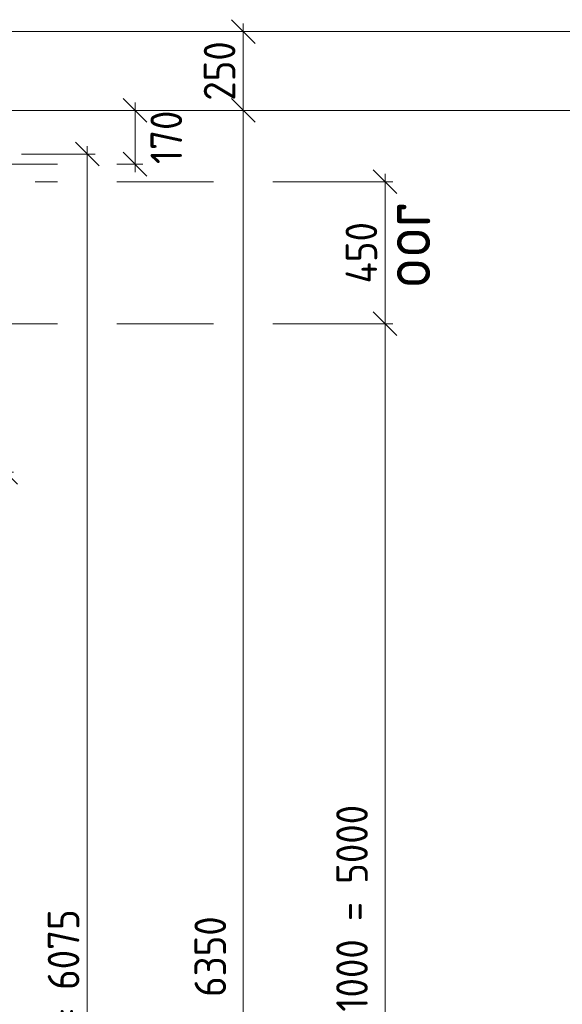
# Model space of a CAD drawing. Header units: millimetres. Extents: x 1013 to 324894, y 12445 to 193774.
# Tile 13 of 36: x 67798 to 69515, y 102038 to 105156. Entities that reach past the tile are written whole.
import ezdxf

# ---------------------------------------------------------------- set-up
doc = ezdxf.new("R2010")
doc.units = ezdxf.units.MM
doc.header["$LTSCALE"] = 10
for name, color, linetype, lineweight in [('18', 1, 'Continuous', 18), ('25', 7, 'Continuous', 25), ('35tekst', 2, 'Continuous', 35)]:
    doc.layers.add(name, color=color, linetype=linetype, lineweight=lineweight)
doc.styles.add('Bersselaar', font='isocp.shx')
doc.dimstyles.new('SCH-50-2', dxfattribs={"dimscale": 50, "dimtxt": 2, "dimasz": 1.5, "dimexe": 0.5, "dimexo": 0.5, "dimgap": 0.5, "dimtad": 1, "dimdec": 0, "dimdsep": 46, "dimtxsty": 'Bersselaar', "dimblk1": 'OBLIQUE', "dimblk2": 'OBLIQUE', "dimsah": 1, "dimcen": 3.5, "dimdle": 0.5, "dimclrd": 3, "dimclre": 3, "dimclrt": 256, "dimadec": 0, "dimazin": 0, "dimtfac": 1, "dimtdec": 0, "dimtmove": 2, "dimatfit": 3, "dimfxl": 1, "dimtvp": 1.4, "dimtolj": 1, "dimtzin": 0, "dimlwd": 13, "dimlwe": 13, "dimarcsym": 0})

# ---------------------------------------------------------------- blocks, each defined once
blk = doc.blocks.new('_Oblique')
at = {"color": 0, "lineweight": -2}
blk.add_line((-0.5, -0.5), (0.5, 0.5), dxfattribs=at)
blk = doc.blocks.new('*D60')
at = {"layer": '25', "color": 3, "lineweight": 13}
for p, q in [((68163.3, 104893.4), (68163.3, 104673.4)), ((67850.3, 104868.4), (68188.3, 104868.4)), ((67729.3, 104698.4), (67918.2, 104698.4)), ((68105.7, 104698.4), (68188.3, 104698.4))]:
    blk.add_line(p, q, dxfattribs=at)
at = {"layer": 'Defpoints', "color": 0}
for p in [(67825.3, 104868.4), (67704.3, 104698.4), (68163.3, 104698.4)]:
    blk.add_point(p, dxfattribs=at)
at = {"layer": '25', "color": 3, "lineweight": 13, "xscale": 75, "yscale": 75, "zscale": 75}
for p, rotation in [((68163.3, 104868.4), 90), ((68163.3, 104698.4), 270)]:
    blk.add_blockref('_Oblique', p, dxfattribs=dict(at, rotation=rotation))
at = {"layer": '25', "insert": (68262, 104783.4), "char_height": 100, "attachment_point": 5, "rotation": 90, "style": 'Bersselaar'}
blk.add_mtext('\\A1;170', dxfattribs=at)
blk = doc.blocks.new('*D62')
at = {"layer": '25', "color": 3, "lineweight": 13}
for p, q in [((67320, 103722.9), (67778.9, 103722.9)), ((67753.9, 103747.9), (67753.9, 99637.9)), ((67320, 99662.9), (67778.9, 99662.9))]:
    blk.add_line(p, q, dxfattribs=at)
at = {"layer": 'Defpoints', "color": 0}
for p in [(67295, 103722.9), (67295, 99662.9), (67753.9, 99662.9)]:
    blk.add_point(p, dxfattribs=at)
at = {"layer": '25', "color": 3, "lineweight": 13, "xscale": 75, "yscale": 75, "zscale": 75}
for p, rotation in [((67753.9, 103722.9), 90), ((67753.9, 99662.9), 270)]:
    blk.add_blockref('_Oblique', p, dxfattribs=dict(at, rotation=rotation))
at = {"layer": '25', "insert": (67678.9, 101692.9), "char_height": 100, "attachment_point": 5, "rotation": 90, "style": 'Bersselaar'}
blk.add_mtext('\\A1;IPE 120 hoh.   4 x 1015 = 4060', dxfattribs=at)
blk = doc.blocks.new('*D65')
at = {"layer": '25', "color": 3, "lineweight": 13}
for p, q in [((68012, 104755.4), (68012, 98630.4)), ((67803.9, 104730.4), (68037, 104730.4)), ((67803.9, 98655.4), (68037, 98655.4))]:
    blk.add_line(p, q, dxfattribs=at)
at = {"layer": 'Defpoints', "color": 0}
for p in [(67778.9, 104730.4), (67778.9, 98655.4), (68012, 98655.4)]:
    blk.add_point(p, dxfattribs=at)
at = {"layer": '25', "color": 3, "lineweight": 13, "xscale": 75, "yscale": 75, "zscale": 75}
for p, rotation in [((68012, 104730.4), 90), ((68012, 98655.4), 270)]:
    blk.add_blockref('_Oblique', p, dxfattribs=dict(at, rotation=rotation))
at = {"layer": '25', "insert": (67937, 101692.9), "char_height": 100, "attachment_point": 5, "rotation": 90, "style": 'Bersselaar'}
blk.add_mtext('\\A1;breedte bordes = 6075', dxfattribs=at)
blk = doc.blocks.new('*D68')
at = {"layer": '25', "color": 3, "lineweight": 13}
for p, q in [((68505.6, 104893.4), (68505.6, 98493.4)), ((68213.3, 104868.4), (68530.6, 104868.4)), ((68300.9, 98518.4), (68530.6, 98518.4))]:
    blk.add_line(p, q, dxfattribs=at)
at = {"layer": 'Defpoints', "color": 0}
for p in [(68188.3, 104868.4), (68275.9, 98518.4), (68505.6, 98518.4)]:
    blk.add_point(p, dxfattribs=at)
at = {"layer": '25', "color": 3, "lineweight": 13, "xscale": 75, "yscale": 75, "zscale": 75}
for p, rotation in [((68505.6, 104868.4), 90), ((68505.6, 98518.4), 270)]:
    blk.add_blockref('_Oblique', p, dxfattribs=dict(at, rotation=rotation))
at = {"layer": '25', "insert": (68416.3, 101693.4), "char_height": 100, "attachment_point": 5, "rotation": 90, "style": 'Bersselaar'}
blk.add_mtext('\\A1;dagmaat beton = 6350', dxfattribs=at)
blk = doc.blocks.new('*D77')
at = {"layer": '25', "color": 3, "lineweight": 13}
for p, q in [((68505.6, 104843.4), (68505.6, 105143.4)), ((68396.9, 105118.4), (68530.6, 105118.4)), ((68396.9, 104868.4), (68530.6, 104868.4))]:
    blk.add_line(p, q, dxfattribs=at)
at = {"layer": 'Defpoints', "color": 0}
for p in [(68371.9, 105118.4), (68505.6, 105118.4), (68371.9, 104868.4)]:
    blk.add_point(p, dxfattribs=at)
at = {"layer": '25', "color": 3, "lineweight": 13, "xscale": 75, "yscale": 75, "zscale": 75}
for p, rotation in [((68505.6, 105118.4), 90), ((68505.6, 104868.4), 270)]:
    blk.add_blockref('_Oblique', p, dxfattribs=dict(at, rotation=rotation))
at = {"layer": '25', "insert": (68430.6, 104993.4), "char_height": 100, "attachment_point": 5, "rotation": 90, "style": 'Bersselaar'}
blk.add_mtext('\\A1;250', dxfattribs=at)
blk = doc.blocks.new('*D89')
at = {"layer": '25', "color": 3, "lineweight": 13}
for p, q in [((68954.2, 104667.9), (68954.2, 104167.9)), ((67498.4, 104642.9), (67660.2, 104642.9)), ((67847.7, 104642.9), (67918.2, 104642.9)), ((68105.7, 104642.9), (68411.9, 104642.9)), ((68599.4, 104642.9), (68979.2, 104642.9)), ((67847.7, 104192.9), (67918.2, 104192.9)), ((68105.7, 104192.9), (68411.9, 104192.9)), ((68599.4, 104192.9), (68979.2, 104192.9))]:
    blk.add_line(p, q, dxfattribs=at)
at = {"layer": 'Defpoints', "color": 0}
for p in [(67473.4, 104642.9), (67564.9, 104192.9), (68954.2, 104192.9)]:
    blk.add_point(p, dxfattribs=at)
at = {"layer": '25', "color": 3, "lineweight": 13, "xscale": 75, "yscale": 75, "zscale": 75}
for p, rotation in [((68954.2, 104642.9), 90), ((68954.2, 104192.9), 270)]:
    blk.add_blockref('_Oblique', p, dxfattribs=dict(at, rotation=rotation))
at = {"layer": '25', "insert": (68879.2, 104417.9), "char_height": 100, "attachment_point": 5, "rotation": 90, "style": 'Bersselaar'}
blk.add_mtext('\\A1;450', dxfattribs=at)
blk = doc.blocks.new('*D90')
at = {"layer": '25', "color": 3, "lineweight": 13}
for p, q in [((67589.9, 104192.9), (67918.2, 104192.9)), ((68105.7, 104192.9), (68411.9, 104192.9)), ((68599.4, 104192.9), (68979.2, 104192.9)), ((68954.2, 104217.9), (68954.2, 99167.9)), ((67847.7, 99192.9), (67918.2, 99192.9)), ((68105.7, 99192.9), (68411.9, 99192.9)), ((68599.4, 99192.9), (68979.2, 99192.9))]:
    blk.add_line(p, q, dxfattribs=at)
at = {"layer": 'Defpoints', "color": 0}
for p in [(67564.9, 104192.9), (67564.9, 99192.9), (68954.2, 99192.9)]:
    blk.add_point(p, dxfattribs=at)
at = {"layer": '25', "color": 3, "lineweight": 13, "xscale": 75, "yscale": 75, "zscale": 75}
for p, rotation in [((68954.2, 104192.9), 90), ((68954.2, 99192.9), 270)]:
    blk.add_blockref('_Oblique', p, dxfattribs=dict(at, rotation=rotation))
at = {"layer": '25', "insert": (68864.7, 101692.9), "char_height": 100, "attachment_point": 5, "rotation": 90, "style": 'Bersselaar'}
blk.add_mtext('\\A1;leuningstijlen hoh. 5 x 1000 = 5000', dxfattribs=at)

msp = doc.modelspace()

# ---------------------------------------------------------------- linework, layer by layer
at = {"layer": '18', "lineweight": 5}
for p, q in [((56265.478, 105118.354), (73465.478, 105118.354)), ((67415.978, 104868.354), (73465.478, 104868.354))]:
    msp.add_line(p, q, dxfattribs=at)

# ---------------------------------------------------------------- texts
at = {"layer": '35tekst', "insert": (68947.329, 104304.532), "char_height": 150, "width": 2430.96909, "attachment_point": 1, "rotation": 90, "style": 'Bersselaar'}
msp.add_mtext('oor', dxfattribs=at)

# ---------------------------------------------------------------- dimensions: what is measured, and where the dimension line sits
at = {"layer": '25'}
for base, p1, p2, picture, middle in [((68505.607, 105118.354), (68371.943, 104868.354), (68371.943, 105118.354), '*D77', (68430.597, 104993.354)), ((68954.16, 104192.854), (67473.436, 104642.854), (67564.867, 104192.854), '*D89', (68879.16, 104417.854))]:
    dim = msp.add_linear_dim(base=base, p1=p1, p2=p2, angle=90, dimstyle='SCH-50-2', dxfattribs=at)
    dim.commit()
    dim.dimension.update_dxf_attribs({"geometry": picture, "text_midpoint": middle})
dim = msp.add_linear_dim(base=(68163.278, 104698.354), p1=(67825.338, 104868.354), p2=(67704.338, 104698.354), angle=90, dimstyle='SCH-50-2', override={"dimdec": 1}, dxfattribs=at)
dim.commit()
dim.dimension.update_dxf_attribs({"geometry": '*D60', "text_midpoint": (68262.008, 104783.354), "dimtype": 160})
for base, p1, p2, text, picture, middle in [((68505.607, 98518.354), (68188.278, 104868.354), (68275.904, 98518.354), 'dagmaat beton = <>', '*D68', (68416.295, 101693.354)), ((68011.974, 98655.354), (67778.918, 104730.354), (67778.918, 98655.354), 'breedte bordes = <>', '*D65', (67936.974, 101692.854)), ((68954.16, 99192.854), (67564.867, 104192.854), (67564.867, 99192.854), 'leuningstijlen hoh. 5 x 1000 = <>', '*D90', (68864.714, 101692.854)), ((67753.918, 99662.854), (67294.978, 103722.854), (67294.978, 99662.854), 'IPE 120 hoh.   4 x 1015 = <>', '*D62', (67678.908, 101692.854))]:
    dim = msp.add_linear_dim(base=base, p1=p1, p2=p2, angle=90, text=text, dimstyle='SCH-50-2', dxfattribs=at)
    dim.commit()
    dim.dimension.update_dxf_attribs({"geometry": picture, "text_midpoint": middle})

doc.saveas('drawing.dxf')
